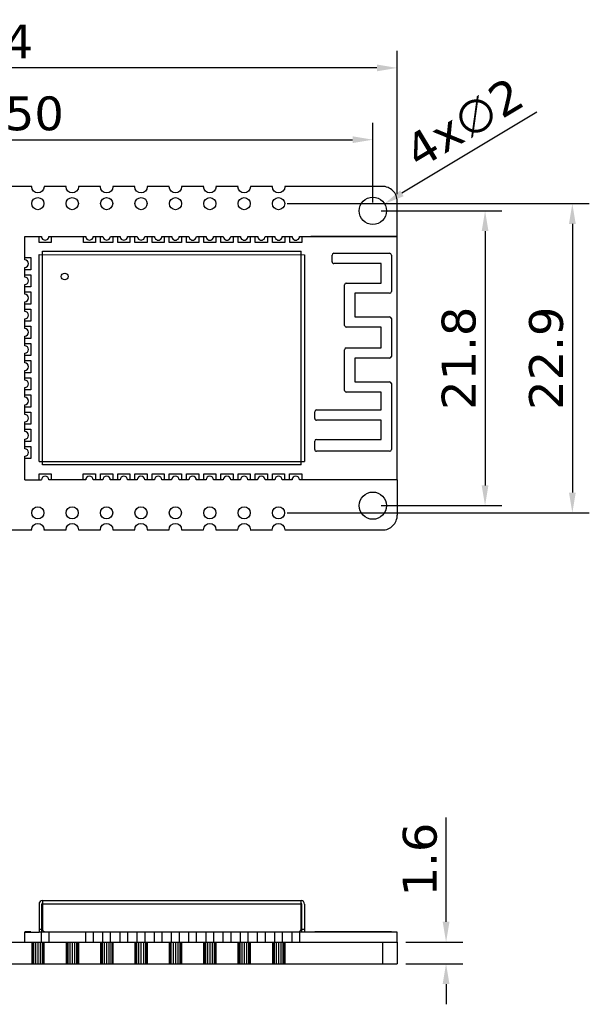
# Model space of a CAD drawing. Header units: millimetres. Extents: x 453.6 to 545.9, y 214.7 to 294.3.
# Tile 58 of 58: x 503.9 to 545.9, y 221.5 to 294.3. Entities that reach past the tile are written whole.
import ezdxf

# ---------------------------------------------------------------- set-up
doc = ezdxf.new("R2010")
doc.units = ezdxf.units.MM
doc.header["$LTSCALE"] = 30.734
doc.header["$PDMODE"] = 3
doc.header["$PDSIZE"] = 0.3125
doc.layers.get('0').update_dxf_attribs({"linetype": 'CONTINUOUS'})
doc.layers.get('Defpoints').update_dxf_attribs({"linetype": 'CONTINUOUS'})
doc.layers.add('dim', color=6, linetype='CONTINUOUS', lineweight=9)
doc.styles.add('Verdana', font='verdana.ttf', dxfattribs={"height": 2.5})
doc.dimstyles.new('aaaaaaaa 3.0', dxfattribs={"dimtxt": 2.5, "dimasz": 1.5, "dimexe": 1.25, "dimexo": 0.625, "dimtad": 1, "dimdec": 1, "dimzin": 9, "dimdsep": 46, "dimtxsty": 'Verdana', "dimcen": 0, "dimazin": 0, "dimtfac": 1, "dimtofl": 0, "dimtmove": 0, "dimatfit": 3, "dimfxl": 1, "dimlwd": 25, "dimlwe": 25, "dimarcsym": 0})

# ---------------------------------------------------------------- blocks, each defined once
blk = doc.blocks.new('*D39')
at = {"layer": 'Defpoints', "color": 0}
for p in [(531.75, 226.091), (535.353, 226.091), (531.75, 224.491)]:
    blk.add_point(p, dxfattribs=at)
at = {"layer": 'dim', "color": 0, "lineweight": 25}
for p, q in [((535.353, 227.591), (535.353, 235.311)), ((532.375, 226.091), (536.603, 226.091)), ((532.375, 224.491), (536.603, 224.491)), ((535.353, 222.991), (535.353, 221.491))]:
    blk.add_line(p, q, dxfattribs=at)
at = {"layer": 'dim', "color": 0}
for points in [[(535.103, 227.591), (535.603, 227.591), (535.353, 226.091)], [(535.603, 222.991), (535.103, 222.991), (535.353, 224.491)]]:
    blk.add_solid(points, dxfattribs=at)
at = {"layer": 'dim', "color": 0, "insert": (533.429, 232.201), "char_height": 2.5, "attachment_point": 5, "rotation": 90, "style": 'Verdana'}
blk.add_mtext('1.6', dxfattribs=at)
blk = doc.blocks.new('*D42')
at = {"layer": 'Defpoints', "color": 0}
for p in [(530.806, 280.686), (529.079, 279.644)]:
    blk.add_point(p, dxfattribs=at)
at = {"layer": 'dim', "color": 0, "lineweight": 25}
blk.add_line((542.051, 287.469), (532.091, 281.461), dxfattribs=at)
at = {"layer": 'dim', "color": 0}
blk.add_solid([(531.962, 281.675), (532.22, 281.247), (530.806, 280.686)], dxfattribs=at)
at = {"layer": 'dim', "color": 0, "insert": (536.68, 286.682), "char_height": 2.5, "attachment_point": 5, "rotation": 31.1003, "style": 'Verdana'}
blk.add_mtext('4x∅2', dxfattribs=at)
blk = doc.blocks.new('*D43')
at = {"layer": 'Defpoints', "color": 0}
for p in [(470.333, 290.736), (470.333, 280.776), (531.743, 280.765)]:
    blk.add_point(p, dxfattribs=at)
at = {"layer": 'dim', "color": 0, "lineweight": 25}
for p, q in [((470.333, 281.401), (470.333, 291.986)), ((531.743, 281.39), (531.743, 291.986)), ((530.243, 290.736), (471.833, 290.736))]:
    blk.add_line(p, q, dxfattribs=at)
at = {"layer": 'dim', "color": 0}
for points in [[(471.833, 290.986), (471.833, 290.486), (470.333, 290.736)], [(530.243, 290.486), (530.243, 290.986), (531.743, 290.736)]]:
    blk.add_solid(points, dxfattribs=at)
at = {"layer": 'dim', "color": 0, "insert": (501.038, 292.66), "char_height": 2.5, "attachment_point": 5, "style": 'Verdana'}
blk.add_mtext('61.4', dxfattribs=at)
blk = doc.blocks.new('*D44')
at = {"layer": 'Defpoints', "color": 0}
for p in [(529.943, 285.426), (479.943, 280.174), (529.943, 280.165)]:
    blk.add_point(p, dxfattribs=at)
at = {"layer": 'dim', "color": 0, "lineweight": 25}
for p, q in [((479.943, 280.799), (479.943, 286.676)), ((529.943, 280.79), (529.943, 286.676)), ((481.443, 285.426), (528.443, 285.426))]:
    blk.add_line(p, q, dxfattribs=at)
at = {"layer": 'dim', "color": 0}
for points in [[(481.443, 285.676), (481.443, 285.176), (479.943, 285.426)], [(528.443, 285.176), (528.443, 285.676), (529.943, 285.426)]]:
    blk.add_solid(points, dxfattribs=at)
at = {"layer": 'dim', "color": 0, "insert": (504.943, 287.352), "char_height": 2.5, "attachment_point": 5, "style": 'Verdana'}
blk.add_mtext('50', dxfattribs=at)
blk = doc.blocks.new('*D47')
at = {"layer": 'Defpoints', "color": 0}
for p in [(529.943, 280.165), (529.939, 258.365), (538.234, 258.365)]:
    blk.add_point(p, dxfattribs=at)
at = {"layer": 'dim', "color": 0, "lineweight": 25}
for p, q in [((530.568, 280.165), (539.484, 280.165)), ((538.234, 278.665), (538.234, 259.865)), ((530.564, 258.365), (539.484, 258.365))]:
    blk.add_line(p, q, dxfattribs=at)
at = {"layer": 'dim', "color": 0}
for points in [[(538.484, 278.665), (537.984, 278.665), (538.234, 280.165)], [(537.984, 259.865), (538.484, 259.865), (538.234, 258.365)]]:
    blk.add_solid(points, dxfattribs=at)
at = {"layer": 'dim', "color": 0, "insert": (536.302, 269.265), "char_height": 2.5, "attachment_point": 5, "rotation": 90, "style": 'Verdana'}
blk.add_mtext('21.8', dxfattribs=at)
blk = doc.blocks.new('*D48')
at = {"layer": 'Defpoints', "color": 0}
for p in [(522.983, 280.697), (522.979, 257.837), (544.681, 257.837)]:
    blk.add_point(p, dxfattribs=at)
at = {"layer": 'dim', "color": 0, "lineweight": 25}
for p, q in [((523.608, 280.697), (545.931, 280.697)), ((544.681, 279.197), (544.681, 259.337)), ((523.604, 257.837), (545.931, 257.837))]:
    blk.add_line(p, q, dxfattribs=at)
at = {"layer": 'dim', "color": 0}
for points in [[(544.931, 279.197), (544.431, 279.197), (544.681, 280.697)], [(544.431, 259.337), (544.931, 259.337), (544.681, 257.837)]]:
    blk.add_solid(points, dxfattribs=at)
at = {"layer": 'dim', "color": 0, "insert": (542.756, 269.267), "char_height": 2.5, "attachment_point": 5, "rotation": 90, "style": 'Verdana'}
blk.add_mtext('22.9', dxfattribs=at)

msp = doc.modelspace()

# ---------------------------------------------------------------- linework, layer by layer
at = {"linetype": 'Continuous'}
for p, q in [((504.749, 281.976), (503.117, 281.976)), ((504.744, 281.95), (504.749, 281.976)), ((504.779, 281.775), (504.744, 281.95)), ((504.878, 281.626), (504.779, 281.775)), ((505.627, 281.774), (505.527, 281.626)), ((505.662, 281.95), (505.627, 281.774)), ((505.657, 281.976), (505.662, 281.95)), ((507.289, 281.976), (505.657, 281.976)), ((507.284, 281.95), (507.289, 281.976)), ((507.319, 281.774), (507.284, 281.95)), ((507.418, 281.625), (507.319, 281.774)), ((508.167, 281.774), (508.067, 281.625)), ((508.202, 281.949), (508.167, 281.774)), ((508.197, 281.976), (508.202, 281.949)), ((509.829, 281.976), (508.197, 281.976)), ((509.824, 281.949), (509.829, 281.976)), ((509.859, 281.774), (509.824, 281.949)), ((510.742, 281.949), (510.707, 281.773)), ((512.369, 281.976), (510.736, 281.976)), ((510.736, 281.976), (510.742, 281.949)), ((512.364, 281.949), (512.369, 281.976)), ((512.399, 281.773), (512.364, 281.949)), ((513.282, 281.949), (513.247, 281.773)), ((514.91, 281.976), (513.276, 281.976)), ((513.276, 281.976), (513.282, 281.949)), ((514.904, 281.948), (514.91, 281.976)), ((514.939, 281.773), (514.904, 281.948)), ((515.822, 281.948), (515.787, 281.773)), ((517.45, 281.976), (515.816, 281.976)), ((515.816, 281.976), (515.822, 281.948)), ((517.444, 281.948), (517.45, 281.976)), ((517.479, 281.772), (517.444, 281.948)), ((518.362, 281.948), (518.327, 281.772)), ((519.99, 281.976), (518.356, 281.976)), ((518.356, 281.976), (518.362, 281.948)), ((519.984, 281.947), (519.99, 281.976)), ((520.019, 281.772), (519.984, 281.947)), ((520.902, 281.947), (520.867, 281.772)), ((522.53, 281.976), (520.896, 281.976)), ((520.896, 281.976), (520.902, 281.947)), ((522.524, 281.947), (522.53, 281.976)), ((522.559, 281.771), (522.524, 281.947)), ((523.442, 281.947), (523.407, 281.771)), ((530.643, 281.976), (523.436, 281.976)), ((523.436, 281.976), (523.442, 281.947)), ((505.027, 281.526), (504.878, 281.626)), ((505.203, 281.491), (505.027, 281.526)), ((505.378, 281.526), (505.203, 281.491)), ((505.527, 281.626), (505.378, 281.526)), ((507.567, 281.526), (507.418, 281.625)), ((507.743, 281.491), (507.567, 281.526)), ((507.918, 281.526), (507.743, 281.491)), ((508.067, 281.625), (507.918, 281.526)), ((509.958, 281.625), (509.859, 281.774)), ((510.107, 281.525), (509.958, 281.625)), ((510.283, 281.49), (510.107, 281.525)), ((510.458, 281.525), (510.283, 281.49)), ((510.607, 281.625), (510.458, 281.525)), ((510.707, 281.773), (510.607, 281.625)), ((512.498, 281.624), (512.399, 281.773)), ((512.647, 281.525), (512.498, 281.624)), ((512.823, 281.49), (512.647, 281.525)), ((512.998, 281.525), (512.823, 281.49)), ((513.147, 281.624), (512.998, 281.525)), ((513.247, 281.773), (513.147, 281.624)), ((515.038, 281.624), (514.939, 281.773)), ((515.187, 281.524), (515.038, 281.624)), ((515.363, 281.489), (515.187, 281.524)), ((515.538, 281.524), (515.363, 281.489)), ((515.687, 281.624), (515.538, 281.524)), ((515.787, 281.773), (515.687, 281.624)), ((517.578, 281.623), (517.479, 281.772)), ((517.727, 281.524), (517.578, 281.623)), ((517.903, 281.489), (517.727, 281.524)), ((518.078, 281.524), (517.903, 281.489)), ((518.227, 281.623), (518.078, 281.524)), ((518.327, 281.772), (518.227, 281.623)), ((520.118, 281.623), (520.019, 281.772)), ((520.267, 281.523), (520.118, 281.623)), ((520.443, 281.489), (520.267, 281.523)), ((520.618, 281.523), (520.443, 281.489)), ((520.767, 281.623), (520.618, 281.523)), ((520.867, 281.772), (520.767, 281.623)), ((522.658, 281.623), (522.559, 281.771)), ((522.807, 281.523), (522.658, 281.623)), ((522.983, 281.488), (522.807, 281.523)), ((523.158, 281.523), (522.983, 281.488)), ((523.307, 281.622), (523.158, 281.523)), ((523.407, 281.771), (523.307, 281.622)), ((531.742, 278.282), (531.743, 280.876)), ((504.242, 276.537), (504.242, 278.277)), ((504.242, 278.277), (505.467, 278.277)), ((505.292, 277.827), (505.292, 278.277)), ((506.017, 278.277), (508.737, 278.276)), ((506.192, 278.277), (506.192, 277.827)), ((508.562, 277.826), (508.562, 278.276)), ((509.287, 278.276), (510.007, 278.276)), ((509.462, 278.276), (509.462, 277.826)), ((509.832, 277.826), (509.832, 278.276)), ((510.557, 278.276), (511.277, 278.276)), ((510.732, 278.276), (510.732, 277.826)), ((511.102, 277.826), (511.102, 278.276)), ((511.827, 278.276), (512.547, 278.276)), ((512.002, 278.276), (512.002, 277.826)), ((512.372, 277.826), (512.372, 278.276)), ((513.097, 278.276), (513.817, 278.276)), ((513.272, 278.276), (513.272, 277.826)), ((513.642, 277.826), (513.642, 278.276)), ((514.367, 278.275), (515.087, 278.275)), ((514.542, 278.275), (514.542, 277.825)), ((514.912, 277.825), (514.912, 278.275)), ((515.637, 278.275), (516.357, 278.275)), ((515.812, 278.275), (515.812, 277.825)), ((516.182, 277.825), (516.182, 278.275)), ((516.907, 278.275), (517.627, 278.275)), ((517.082, 278.275), (517.082, 277.825)), ((517.452, 277.825), (517.452, 278.275)), ((518.177, 278.275), (518.897, 278.275)), ((518.352, 278.275), (518.352, 277.825)), ((518.722, 277.825), (518.722, 278.275)), ((519.447, 278.275), (520.167, 278.274)), ((519.622, 278.274), (519.622, 277.824)), ((519.992, 277.824), (519.992, 278.274)), ((520.717, 278.274), (521.437, 278.274)), ((520.892, 278.274), (520.892, 277.824)), ((521.262, 277.824), (521.262, 278.274)), ((521.987, 278.274), (522.707, 278.274)), ((522.162, 278.274), (522.162, 277.824)), ((522.532, 277.824), (522.532, 278.274)), ((523.257, 278.274), (523.977, 278.274)), ((523.432, 278.274), (523.432, 277.824)), ((523.802, 277.824), (523.802, 278.274)), ((524.527, 278.274), (531.742, 278.272)), ((524.702, 278.274), (524.702, 277.824)), ((525.36, 278.283), (531.742, 278.282)), ((525.36, 278.273), (525.36, 278.283)), ((531.739, 260.272), (531.742, 278.272)), ((506.192, 277.827), (505.292, 277.827)), ((509.462, 277.826), (508.562, 277.826)), ((510.732, 277.826), (509.832, 277.826)), ((512.002, 277.826), (511.102, 277.826)), ((513.272, 277.826), (512.372, 277.826)), ((514.542, 277.825), (513.642, 277.826)), ((515.812, 277.825), (514.912, 277.825)), ((517.082, 277.825), (516.182, 277.825)), ((518.352, 277.825), (517.452, 277.825)), ((519.622, 277.824), (518.722, 277.825)), ((520.892, 277.824), (519.992, 277.824)), ((522.162, 277.824), (521.262, 277.824)), ((523.432, 277.824), (522.532, 277.824)), ((524.702, 277.824), (523.802, 277.824)), ((504.242, 276.712), (504.692, 276.712)), ((504.692, 276.712), (504.692, 275.812)), ((505.289, 261.627), (505.292, 276.927)), ((505.292, 276.927), (524.892, 276.924)), ((505.539, 261.377), (505.542, 277.177)), ((505.542, 277.177), (524.642, 277.174)), ((524.639, 261.374), (524.642, 277.174)), ((524.892, 276.924), (524.889, 261.624)), ((526.934, 276.399), (526.934, 276.899)), ((527.061, 277.026), (531.186, 277.026)), ((531.313, 276.899), (531.312, 274.199)), ((504.242, 275.267), (504.242, 275.987)), ((530.559, 276.272), (527.061, 276.272)), ((530.558, 274.826), (530.559, 276.272)), ((504.692, 275.812), (504.242, 275.812)), ((504.242, 275.442), (504.692, 275.442)), ((504.692, 275.442), (504.692, 274.542)), ((504.242, 273.997), (504.242, 274.717)), ((504.692, 274.542), (504.242, 274.542)), ((527.858, 271.699), (527.858, 274.699)), ((527.985, 274.826), (530.558, 274.826)), ((504.242, 274.172), (504.692, 274.172)), ((504.692, 274.172), (504.692, 273.272)), ((531.185, 274.072), (528.612, 274.072)), ((528.612, 274.072), (528.612, 272.326)), ((504.241, 272.727), (504.242, 273.447)), ((504.692, 273.272), (504.242, 273.272)), ((504.241, 272.902), (504.691, 272.902)), ((504.691, 272.902), (504.691, 272.002)), ((528.612, 272.326), (531.185, 272.326)), ((504.241, 271.457), (504.241, 272.177)), ((504.691, 272.002), (504.241, 272.002)), ((504.241, 271.632), (504.691, 271.632)), ((504.691, 271.632), (504.691, 270.732)), ((531.312, 272.199), (531.312, 269.399)), ((504.241, 270.187), (504.241, 270.907)), ((530.558, 271.572), (527.985, 271.572)), ((530.558, 270.026), (530.558, 271.572)), ((504.691, 270.732), (504.241, 270.732)), ((504.241, 270.362), (504.691, 270.362)), ((504.691, 270.362), (504.691, 269.462)), ((504.241, 268.917), (504.241, 269.637)), ((504.691, 269.462), (504.241, 269.462)), ((527.857, 266.888), (527.858, 269.899)), ((527.985, 270.026), (530.558, 270.026)), ((504.241, 269.092), (504.691, 269.092)), ((504.691, 269.092), (504.691, 268.192)), ((528.612, 269.272), (528.611, 267.515)), ((531.185, 269.272), (528.612, 269.272)), ((504.241, 267.647), (504.241, 268.367)), ((504.691, 268.192), (504.241, 268.192)), ((504.241, 267.822), (504.691, 267.822)), ((504.691, 267.822), (504.69, 266.922)), ((528.611, 267.515), (531.184, 267.515)), ((531.311, 267.388), (531.31, 262.514)), ((504.24, 266.377), (504.24, 267.097)), ((504.69, 266.922), (504.24, 266.922)), ((504.24, 266.552), (504.69, 266.552)), ((504.69, 266.552), (504.69, 265.652)), ((530.557, 266.761), (527.984, 266.761)), ((530.557, 265.441), (530.557, 266.761)), ((504.24, 265.107), (504.24, 265.827)), ((504.69, 265.652), (504.24, 265.652)), ((504.24, 265.282), (504.69, 265.282)), ((504.69, 265.282), (504.69, 264.382)), ((525.657, 264.815), (525.657, 265.315)), ((525.784, 265.442), (530.557, 265.441)), ((504.24, 263.837), (504.24, 264.557)), ((504.69, 264.382), (504.24, 264.382)), ((530.557, 264.687), (525.784, 264.688)), ((530.556, 263.268), (530.557, 264.687)), ((504.24, 264.012), (504.69, 264.012)), ((504.69, 264.012), (504.69, 263.112)), ((504.24, 262.567), (504.24, 263.287)), ((504.69, 263.112), (504.24, 263.112)), ((525.656, 262.515), (525.656, 263.142)), ((525.783, 263.269), (530.556, 263.268)), ((504.24, 262.742), (504.69, 262.742)), ((504.69, 262.742), (504.69, 261.842)), ((531.183, 262.387), (525.783, 262.388)), ((504.239, 260.277), (504.24, 262.017)), ((504.69, 261.842), (504.24, 261.842)), ((505.289, 261.627), (524.889, 261.624)), ((505.289, 260.727), (506.189, 260.727)), ((505.289, 260.277), (505.289, 260.727)), ((524.639, 261.374), (505.539, 261.377)), ((506.189, 260.727), (506.189, 260.277)), ((508.559, 260.726), (509.459, 260.726)), ((508.559, 260.276), (508.559, 260.726)), ((509.459, 260.726), (509.459, 260.276)), ((509.829, 260.726), (510.729, 260.726)), ((509.829, 260.276), (509.829, 260.726)), ((510.729, 260.726), (510.729, 260.276)), ((511.099, 260.726), (511.999, 260.726)), ((511.099, 260.276), (511.099, 260.726)), ((511.999, 260.726), (511.999, 260.276)), ((512.369, 260.726), (513.269, 260.726)), ((512.369, 260.276), (512.369, 260.726)), ((513.269, 260.726), (513.269, 260.276)), ((513.639, 260.726), (514.539, 260.725)), ((513.639, 260.276), (513.639, 260.726)), ((514.539, 260.725), (514.539, 260.275)), ((514.909, 260.725), (515.809, 260.725)), ((514.909, 260.275), (514.909, 260.725)), ((515.809, 260.725), (515.809, 260.275)), ((516.179, 260.725), (517.079, 260.725)), ((516.179, 260.275), (516.179, 260.725)), ((517.079, 260.725), (517.079, 260.275)), ((517.449, 260.725), (518.349, 260.725)), ((517.449, 260.275), (517.449, 260.725)), ((518.349, 260.725), (518.349, 260.275)), ((518.719, 260.725), (519.619, 260.724)), ((518.719, 260.275), (518.719, 260.725)), ((519.619, 260.724), (519.619, 260.274)), ((519.989, 260.724), (520.889, 260.724)), ((519.989, 260.274), (519.989, 260.724)), ((520.889, 260.724), (520.889, 260.274)), ((521.259, 260.724), (522.159, 260.724)), ((521.259, 260.274), (521.259, 260.724)), ((522.159, 260.724), (522.159, 260.274)), ((522.529, 260.724), (523.429, 260.724)), ((522.529, 260.274), (522.529, 260.724)), ((523.429, 260.724), (523.429, 260.274)), ((523.799, 260.724), (524.699, 260.724)), ((523.799, 260.274), (523.799, 260.724)), ((524.699, 260.724), (524.699, 260.274)), ((504.239, 260.277), (505.464, 260.277)), ((508.734, 260.276), (506.014, 260.277)), ((510.004, 260.276), (509.284, 260.276)), ((511.274, 260.276), (510.554, 260.276)), ((512.544, 260.276), (511.824, 260.276)), ((513.814, 260.276), (513.094, 260.276)), ((515.084, 260.275), (514.364, 260.275)), ((516.354, 260.275), (515.634, 260.275)), ((517.624, 260.275), (516.904, 260.275)), ((518.894, 260.275), (518.174, 260.275)), ((520.164, 260.274), (519.444, 260.275)), ((521.434, 260.274), (520.714, 260.274)), ((522.704, 260.274), (521.984, 260.274)), ((523.974, 260.274), (523.254, 260.274)), ((531.739, 260.272), (524.524, 260.274)), ((531.739, 260.272), (531.75, 257.67)), ((505.023, 257.014), (505.199, 257.049)), ((505.199, 257.049), (505.374, 257.014)), ((507.563, 257.013), (507.739, 257.048)), ((507.739, 257.048), (507.914, 257.013)), ((510.103, 257.013), (510.279, 257.048)), ((510.279, 257.048), (510.454, 257.013)), ((512.643, 257.013), (512.819, 257.047)), ((512.819, 257.047), (512.994, 257.013)), ((515.183, 257.012), (515.359, 257.047)), ((515.359, 257.047), (515.534, 257.012)), ((517.723, 257.012), (517.899, 257.047)), ((517.899, 257.047), (518.074, 257.012)), ((520.263, 257.011), (520.439, 257.046)), ((520.439, 257.046), (520.614, 257.011)), ((522.803, 257.011), (522.979, 257.046)), ((522.979, 257.046), (523.154, 257.011)), ((503.112, 256.565), (504.745, 256.565)), ((504.74, 256.59), (504.775, 256.766)), ((504.745, 256.565), (504.74, 256.59)), ((504.775, 256.766), (504.874, 256.915)), ((504.874, 256.915), (505.023, 257.014)), ((505.374, 257.014), (505.523, 256.914)), ((505.523, 256.914), (505.622, 256.766)), ((505.622, 256.766), (505.657, 256.59)), ((505.657, 256.59), (505.652, 256.565)), ((505.652, 256.565), (507.285, 256.565)), ((507.28, 256.59), (507.315, 256.765)), ((507.285, 256.565), (507.28, 256.59)), ((507.315, 256.765), (507.414, 256.914)), ((507.414, 256.914), (507.563, 257.013)), ((507.914, 257.013), (508.063, 256.914)), ((508.063, 256.914), (508.162, 256.765)), ((508.162, 256.765), (508.197, 256.589)), ((508.197, 256.589), (508.192, 256.565)), ((508.192, 256.565), (509.824, 256.565)), ((509.82, 256.589), (509.855, 256.765)), ((509.824, 256.565), (509.82, 256.589)), ((509.855, 256.765), (509.954, 256.914)), ((509.954, 256.914), (510.103, 257.013)), ((510.454, 257.013), (510.603, 256.913)), ((510.603, 256.913), (510.702, 256.765)), ((510.702, 256.765), (510.737, 256.589)), ((510.737, 256.589), (510.733, 256.565)), ((510.733, 256.565), (512.364, 256.565)), ((512.36, 256.589), (512.395, 256.764)), ((512.364, 256.565), (512.36, 256.589)), ((512.395, 256.764), (512.494, 256.913)), ((512.494, 256.913), (512.643, 257.013)), ((512.994, 257.013), (513.143, 256.913)), ((513.143, 256.913), (513.242, 256.764)), ((513.242, 256.764), (513.277, 256.589)), ((513.277, 256.589), (513.273, 256.565)), ((513.273, 256.565), (514.904, 256.565)), ((514.9, 256.588), (514.935, 256.764)), ((514.904, 256.565), (514.9, 256.588)), ((514.935, 256.764), (515.034, 256.913)), ((515.034, 256.913), (515.183, 257.012)), ((515.534, 257.012), (515.683, 256.913)), ((515.683, 256.913), (515.782, 256.764)), ((515.782, 256.764), (515.817, 256.588)), ((515.817, 256.588), (515.813, 256.565)), ((515.813, 256.565), (517.444, 256.565)), ((517.44, 256.588), (517.475, 256.763)), ((517.444, 256.565), (517.44, 256.588)), ((517.475, 256.763), (517.574, 256.912)), ((517.574, 256.912), (517.723, 257.012)), ((518.074, 257.012), (518.223, 256.912)), ((518.223, 256.912), (518.322, 256.763)), ((518.322, 256.763), (518.357, 256.588)), ((518.357, 256.588), (518.353, 256.565)), ((518.353, 256.565), (519.984, 256.565)), ((519.98, 256.587), (520.015, 256.763)), ((519.984, 256.565), (519.98, 256.587)), ((520.015, 256.763), (520.114, 256.912)), ((520.114, 256.912), (520.263, 257.011)), ((520.614, 257.011), (520.763, 256.912)), ((520.763, 256.912), (520.862, 256.763)), ((520.862, 256.763), (520.897, 256.587)), ((520.897, 256.587), (520.893, 256.565)), ((520.893, 256.565), (522.524, 256.565)), ((522.52, 256.587), (522.555, 256.763)), ((522.524, 256.565), (522.52, 256.587)), ((522.555, 256.763), (522.654, 256.911)), ((522.654, 256.911), (522.803, 257.011)), ((523.154, 257.011), (523.303, 256.911)), ((523.303, 256.911), (523.402, 256.762)), ((523.402, 256.762), (523.437, 256.587)), ((523.437, 256.587), (523.433, 256.565)), ((523.433, 256.565), (530.65, 256.565)), ((505.289, 228.906), (505.29, 226.856)), ((505.49, 226.856), (505.489, 228.906)), ((505.539, 229.156), (524.639, 229.156)), ((505.539, 229.156), (505.539, 227.056)), ((524.639, 228.906), (505.539, 228.906)), ((524.639, 227.056), (524.639, 229.156)), ((524.69, 226.856), (524.689, 228.906)), ((524.889, 228.906), (524.89, 226.856)), ((504.239, 226.821), (505.289, 226.821)), ((504.239, 226.091), (504.239, 226.821)), ((504.69, 226.856), (504.24, 226.856)), ((504.24, 226.856), (504.24, 226.821)), ((504.69, 226.856), (504.69, 226.821)), ((505.289, 227.056), (505.489, 227.056)), ((505.289, 226.856), (524.89, 226.856)), ((505.289, 226.821), (505.289, 226.856)), ((505.464, 226.091), (505.464, 226.856)), ((506.014, 226.856), (506.014, 226.091)), ((506.189, 226.856), (506.189, 226.821)), ((508.559, 226.821), (506.189, 226.821)), ((508.272, 226.821), (508.272, 226.856)), ((508.559, 226.821), (508.559, 226.856)), ((508.734, 226.091), (508.734, 226.856)), ((509.284, 226.856), (509.284, 226.091)), ((509.459, 226.856), (509.459, 226.821)), ((509.829, 226.821), (509.459, 226.821)), ((509.542, 226.856), (509.542, 226.821)), ((509.829, 226.821), (509.829, 226.856)), ((510.004, 226.091), (510.004, 226.856)), ((510.554, 226.856), (510.554, 226.091)), ((510.729, 226.856), (510.729, 226.821)), ((511.099, 226.821), (510.729, 226.821)), ((510.812, 226.856), (510.812, 226.821)), ((511.099, 226.821), (511.099, 226.856)), ((511.274, 226.091), (511.274, 226.856)), ((511.824, 226.856), (511.824, 226.091)), ((511.999, 226.856), (511.999, 226.821)), ((512.369, 226.821), (511.999, 226.821)), ((512.082, 226.856), (512.082, 226.821)), ((512.369, 226.821), (512.369, 226.856)), ((512.544, 226.091), (512.544, 226.856)), ((513.094, 226.856), (513.094, 226.091)), ((513.269, 226.856), (513.269, 226.821)), ((513.639, 226.821), (513.269, 226.821)), ((513.639, 226.821), (513.639, 226.856)), ((513.814, 226.091), (513.814, 226.856)), ((514.364, 226.856), (514.364, 226.091)), ((514.539, 226.856), (514.539, 226.821)), ((514.909, 226.821), (514.539, 226.821)), ((514.909, 226.821), (514.909, 226.856)), ((515.084, 226.091), (515.084, 226.856)), ((515.634, 226.856), (515.634, 226.091)), ((515.809, 226.856), (515.809, 226.821)), ((516.179, 226.821), (515.809, 226.821)), ((515.822, 226.821), (515.822, 226.856)), ((516.047, 226.856), (516.047, 226.821)), ((516.134, 226.821), (516.134, 226.856)), ((516.138, 226.821), (516.138, 226.856)), ((516.179, 226.821), (516.179, 226.856)), ((516.354, 226.091), (516.354, 226.856)), ((516.904, 226.856), (516.904, 226.091)), ((517.079, 226.856), (517.079, 226.821)), ((517.449, 226.821), (517.079, 226.821)), ((517.246, 226.821), (517.246, 226.856)), ((517.449, 226.821), (517.449, 226.856)), ((517.624, 226.091), (517.624, 226.856)), ((518.174, 226.856), (518.174, 226.091)), ((518.349, 226.856), (518.349, 226.821)), ((518.719, 226.821), (518.349, 226.821)), ((518.655, 226.821), (518.655, 226.856)), ((518.719, 226.821), (518.719, 226.856)), ((518.894, 226.091), (518.894, 226.856)), ((519.444, 226.856), (519.444, 226.091)), ((519.619, 226.856), (519.619, 226.821)), ((519.989, 226.821), (519.619, 226.821)), ((519.989, 226.821), (519.989, 226.856)), ((520.164, 226.091), (520.164, 226.856)), ((520.714, 226.856), (520.714, 226.091)), ((520.889, 226.856), (520.889, 226.821)), ((521.259, 226.821), (520.889, 226.821)), ((521.259, 226.821), (521.259, 226.856)), ((521.434, 226.091), (521.434, 226.856)), ((521.984, 226.856), (521.984, 226.091)), ((522.159, 226.856), (522.159, 226.821)), ((522.529, 226.821), (522.159, 226.821)), ((522.529, 226.821), (522.529, 226.856)), ((522.704, 226.091), (522.704, 226.856)), ((523.254, 226.856), (523.254, 226.091)), ((523.429, 226.856), (523.429, 226.821)), ((523.799, 226.821), (523.429, 226.821)), ((523.799, 226.821), (523.799, 226.856)), ((523.974, 226.091), (523.974, 226.856)), ((524.524, 226.856), (524.524, 226.091)), ((524.689, 227.056), (524.889, 227.056)), ((524.699, 226.856), (524.699, 226.821)), ((531.739, 226.821), (524.699, 226.821)), ((531.31, 226.856), (525.656, 226.856)), ((525.656, 226.856), (525.656, 226.821)), ((525.783, 226.821), (525.783, 226.856)), ((531.183, 226.856), (531.183, 226.821)), ((531.31, 226.821), (531.31, 226.856)), ((531.739, 226.091), (531.739, 226.821)), ((531.742, 226.091), (531.742, 226.821)), ((470.339, 226.091), (531.75, 226.091)), ((504.745, 226.091), (504.745, 224.491)), ((504.775, 226.091), (504.775, 224.491)), ((504.874, 226.091), (504.874, 224.491)), ((505.023, 226.091), (505.023, 224.491)), ((505.199, 226.091), (505.199, 224.491)), ((505.374, 226.091), (505.374, 224.491)), ((505.523, 226.091), (505.523, 224.491)), ((505.622, 226.091), (505.622, 224.491)), ((505.652, 226.091), (505.652, 224.491)), ((507.285, 226.091), (507.285, 224.491)), ((507.315, 226.091), (507.315, 224.491)), ((507.414, 226.091), (507.414, 224.491)), ((507.563, 226.091), (507.563, 224.491)), ((507.739, 226.091), (507.739, 224.491)), ((507.914, 226.091), (507.914, 224.491)), ((508.063, 226.091), (508.063, 224.491)), ((508.162, 226.091), (508.162, 224.491)), ((508.192, 226.091), (508.192, 224.491)), ((509.824, 226.091), (509.824, 224.491)), ((509.855, 226.091), (509.855, 224.491)), ((509.954, 226.091), (509.954, 224.491)), ((510.103, 226.091), (510.103, 224.491)), ((510.279, 226.091), (510.279, 224.491)), ((510.454, 226.091), (510.454, 224.491)), ((510.603, 226.091), (510.603, 224.491)), ((510.702, 226.091), (510.702, 224.491)), ((510.733, 226.091), (510.733, 224.491)), ((512.364, 226.091), (512.364, 224.491)), ((512.395, 226.091), (512.395, 224.491)), ((512.494, 226.091), (512.494, 224.491)), ((512.643, 226.091), (512.643, 224.491)), ((512.819, 226.091), (512.819, 224.491)), ((512.994, 226.091), (512.994, 224.491)), ((513.143, 226.091), (513.143, 224.491)), ((513.242, 226.091), (513.242, 224.491)), ((513.273, 226.091), (513.273, 224.491)), ((514.904, 226.091), (514.904, 224.491)), ((514.935, 226.091), (514.935, 224.491)), ((515.034, 226.091), (515.034, 224.491)), ((515.183, 226.091), (515.183, 224.491)), ((515.359, 226.091), (515.359, 224.491)), ((515.534, 226.091), (515.534, 224.491)), ((515.683, 226.091), (515.683, 224.491)), ((515.782, 226.091), (515.782, 224.491)), ((515.813, 226.091), (515.813, 224.491)), ((517.444, 226.091), (517.444, 224.491)), ((517.475, 226.091), (517.475, 224.491)), ((517.574, 226.091), (517.574, 224.491)), ((517.723, 226.091), (517.723, 224.491)), ((517.899, 226.091), (517.899, 224.491)), ((518.074, 226.091), (518.074, 224.491)), ((518.223, 226.091), (518.223, 224.491)), ((518.322, 226.091), (518.322, 224.491)), ((518.353, 226.091), (518.353, 224.491)), ((519.984, 226.091), (519.984, 224.491)), ((520.015, 226.091), (520.015, 224.491)), ((520.114, 226.091), (520.114, 224.491)), ((520.263, 226.091), (520.263, 224.491)), ((520.439, 226.091), (520.439, 224.491)), ((520.614, 226.091), (520.614, 224.491)), ((520.763, 226.091), (520.763, 224.491)), ((520.862, 226.091), (520.862, 224.491)), ((520.893, 226.091), (520.893, 224.491)), ((522.524, 226.091), (522.524, 224.491)), ((522.555, 226.091), (522.555, 224.491)), ((522.654, 226.091), (522.654, 224.491)), ((522.803, 226.091), (522.803, 224.491)), ((522.979, 226.091), (522.979, 224.491)), ((523.154, 226.091), (523.154, 224.491)), ((523.303, 226.091), (523.303, 224.491)), ((523.402, 226.091), (523.402, 224.491)), ((523.433, 226.091), (523.433, 224.491)), ((530.65, 226.091), (530.65, 224.491)), ((531.75, 226.091), (531.75, 224.491)), ((470.339, 224.491), (531.75, 224.491))]:
    msp.add_line(p, q, dxfattribs=at)
for centre, radius in [((505.203, 280.7), 0.45), ((507.743, 280.7), 0.45), ((510.283, 280.699), 0.45), ((512.823, 280.699), 0.45), ((515.363, 280.698), 0.45), ((517.903, 280.698), 0.45), ((520.443, 280.697), 0.45), ((522.983, 280.697), 0.45), ((529.943, 280.165), 1.009), ((507.182, 275.307), 0.25), ((529.939, 258.365), 1.009), ((505.199, 257.84), 0.45), ((507.739, 257.84), 0.45), ((510.279, 257.839), 0.45), ((512.819, 257.839), 0.45), ((515.359, 257.838), 0.45), ((517.899, 257.838), 0.45), ((520.439, 257.837), 0.45), ((522.979, 257.837), 0.45)]:
    msp.add_circle(centre, radius, dxfattribs=at)
for centre, radius, start, end in [((530.643, 280.876), 1.1, 359.98994, 90), ((505.742, 278.277), 0.275, 179.98994, 359.98994), ((509.012, 278.276), 0.275, 179.98994, 359.98994), ((510.282, 278.276), 0.275, 179.98994, 359.98994), ((511.552, 278.276), 0.275, 179.98994, 359.98994), ((512.822, 278.276), 0.275, 179.98994, 359.98994), ((514.092, 278.275), 0.275, 179.98994, 359.98994), ((515.362, 278.275), 0.275, 179.98994, 359.98994), ((516.632, 278.275), 0.275, 179.98994, 359.98994), ((517.902, 278.275), 0.275, 179.98994, 359.98994), ((519.172, 278.275), 0.275, 179.98994, 359.98994), ((520.442, 278.274), 0.275, 179.98994, 359.98994), ((521.712, 278.274), 0.275, 179.98994, 359.98994), ((522.982, 278.274), 0.275, 179.98994, 359.98994), ((524.252, 278.274), 0.275, 179.98994, 359.98994), ((527.061, 276.899), 0.127, 89.98994, 179.98994), ((531.186, 276.899), 0.127, 359.98994, 89.98994), ((504.242, 276.262), 0.275, 269.98994, 89.98994), ((527.061, 276.399), 0.127, 179.98994, 269.98994), ((504.242, 274.992), 0.275, 269.98994, 89.98994), ((527.985, 274.699), 0.127, 89.98994, 179.98994), ((504.242, 273.722), 0.275, 269.98994, 89.98994), ((531.185, 274.199), 0.127, 269.98994, 359.98994), ((504.241, 272.452), 0.275, 269.98994, 89.98994), ((531.185, 272.199), 0.127, 359.98994, 89.98994), ((527.985, 271.699), 0.127, 179.98994, 269.98994), ((504.241, 271.182), 0.275, 269.98994, 89.98994), ((504.241, 269.912), 0.275, 269.98994, 89.98994), ((527.985, 269.899), 0.127, 89.98994, 179.98994), ((531.185, 269.399), 0.127, 269.98994, 359.98994), ((504.241, 268.642), 0.275, 269.98994, 89.98994), ((504.24, 267.372), 0.275, 269.98994, 89.98994), ((531.184, 267.388), 0.127, 359.98994, 89.98994), ((527.984, 266.888), 0.127, 179.98994, 269.98994), ((504.24, 266.102), 0.275, 269.98994, 89.98994), ((504.24, 264.832), 0.275, 269.98994, 89.98994), ((525.784, 265.315), 0.127, 89.98994, 179.98994), ((525.784, 264.815), 0.127, 179.98994, 269.98994), ((504.24, 263.562), 0.275, 269.98994, 89.98994), ((525.783, 263.142), 0.127, 89.98994, 179.98994), ((504.24, 262.292), 0.275, 269.98994, 89.98994), ((525.783, 262.515), 0.127, 179.98994, 269.98994), ((531.183, 262.514), 0.127, 269.98994, 359.98994), ((505.739, 260.277), 0.275, 359.98994, 179.98994), ((509.009, 260.276), 0.275, 359.98994, 179.98994), ((510.279, 260.276), 0.275, 359.98994, 179.98994), ((511.549, 260.276), 0.275, 359.98994, 179.98994), ((512.819, 260.276), 0.275, 359.98994, 179.98994), ((514.089, 260.275), 0.275, 359.98994, 179.98994), ((515.359, 260.275), 0.275, 359.98994, 179.98994), ((516.629, 260.275), 0.275, 359.98994, 179.98994), ((517.899, 260.275), 0.275, 359.98994, 179.98994), ((519.169, 260.275), 0.275, 359.98994, 179.98994), ((520.439, 260.274), 0.275, 359.98994, 179.98994), ((521.709, 260.274), 0.275, 359.98994, 179.98994), ((522.979, 260.274), 0.275, 359.98994, 179.98994), ((524.249, 260.274), 0.275, 359.98994, 179.98994), ((530.65, 257.665), 1.1, 270.00039, 0.22604), ((505.539, 228.906), 0.25, 90, 180), ((505.539, 228.906), 0.05, 90, 180), ((524.639, 228.906), 0.25, 0, 90), ((524.639, 228.906), 0.05, 0, 90), ((505.739, 227.056), 0.2, 180, 270), ((524.439, 227.056), 0.2, 270, 0)]:
    msp.add_arc(centre, radius, start, end, dxfattribs=at)

# ---------------------------------------------------------------- dimensions: what is measured, and where the dimension line sits
at = {"layer": 'dim'}
dim = msp.add_linear_dim(base=(470.333, 290.736), p1=(531.743, 280.765), p2=(470.333, 280.776), dimstyle='aaaaaaaa 3.0', dxfattribs=at)
dim.commit()
dim.dimension.update_dxf_attribs({"geometry": '*D43', "text_midpoint": (501.038, 290.736), "dimtype": 160})
dim = msp.add_diameter_dim_2p(p1=(529.079, 279.644), p2=(530.806, 280.686), text='4x<>', dimstyle='aaaaaaaa 3.0', override={"dimtxsty": 'Verdana'}, dxfattribs=at)
dim.commit()
dim.dimension.update_dxf_attribs({"geometry": '*D42', "text_midpoint": (537.765, 284.884), "dimtype": 163})
dim = msp.add_linear_dim(base=(529.943, 285.426), p1=(479.943, 280.174), p2=(529.943, 280.165), dimstyle='aaaaaaaa 3.0', dxfattribs=at)
dim.commit()
dim.dimension.update_dxf_attribs({"geometry": '*D44', "text_midpoint": (504.943, 287.352)})
for base, p1, p2, picture, middle in [((544.681, 257.837), (522.983, 280.697), (522.979, 257.837), '*D48', (542.756, 269.267)), ((538.234, 258.365), (529.943, 280.165), (529.939, 258.365), '*D47', (536.302, 269.265)), ((535.353, 226.091), (531.75, 224.491), (531.75, 226.091), '*D39', (533.429, 232.201))]:
    dim = msp.add_linear_dim(base=base, p1=p1, p2=p2, angle=90, dimstyle='aaaaaaaa 3.0', dxfattribs=at)
    dim.commit()
    dim.dimension.update_dxf_attribs({"geometry": picture, "text_midpoint": middle})

doc.saveas('drawing.dxf')
